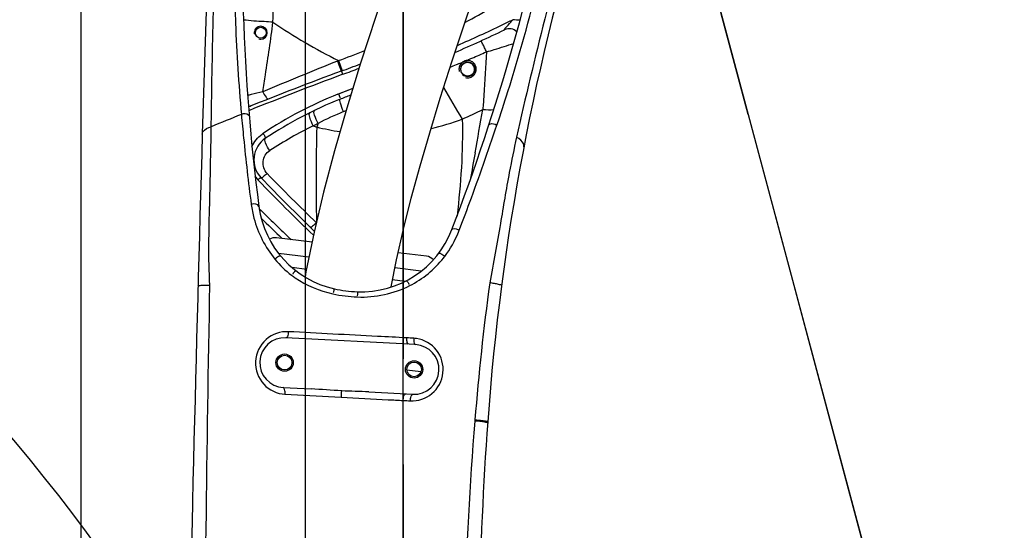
# Model space of a CAD drawing. Header units: millimetres. Extents: x 0 to 12486, y 0 to 8400.
# Tile 100 of 111: x 6408 to 6863, y 6104 to 6340. Entities that reach past the tile are written whole.
import ezdxf

# ---------------------------------------------------------------- set-up
doc = ezdxf.new("R2010")
doc.units = ezdxf.units.MM
doc.header["$LTSCALE"] = 653.4
doc.linetypes.add('CENTER', pattern=[0.6, 0.375, -0.075, 0.075, -0.075])
doc.layers.get('0').update_dxf_attribs({"linetype": 'CONTINUOUS'})
for name, color, linetype in [('03__ASM_ALL_CURVES', 7, 'CONTINUOUS'), ('1_DXF_AXIS', 7, 'CONTINUOUS'), ('304103000240DXF_CONTINUOUS_LINE', 7, 'CONTINUOUS'), ('304105000438DXF_CONTINUOUS_LINE', 7, 'CONTINUOUS'), ('304107000022DXF_CONTINUOUS_LINE', 7, 'CONTINUOUS'), ('501023000231DXF_CONTINUOUS_LINE', 7, 'CONTINUOUS'), ('DEFAULT_1', 7, 'CENTER'), ('DRW0004_DXF_DIMENSION', 7, 'CONTINUOUS'), ('R25-1800XIANDXF_CONTINUOUS_LINE', 7, 'CONTINUOUS')]:
    doc.layers.add(name, color=color, linetype=linetype)
doc.styles.get("Standard").update_dxf_attribs({"font": 'txt', "width": 0.7})
doc.dimstyles.new('DIMSTYLE_10', dxfattribs={"dimtxt": 100, "dimasz": 60, "dimexe": 1.5, "dimexo": 0, "dimgap": 1.25, "dimtad": 0, "dimtih": 1, "dimtoh": 1, "dimdsep": 46, "dimtxsty": 'Standard', "dimblk": '_FILLED', "dimblk1": '_FILLED', "dimblk2": '_FILLED', "dimcen": 0.09, "dimclrt": 5, "dimazin": 2, "dimtp": 0.1, "dimtm": 0.1, "dimtfac": 1, "dimtofl": 0, "dimtmove": 0, "dimatfit": 3, "dimldrblk": '_FILLED', "dimfxl": 0, "dimtolj": 1, "dimarcsym": 0})
doc.dimstyles.new('DIMSTYLE_13', dxfattribs={"dimtxt": 100, "dimasz": 60, "dimexe": 1.5, "dimexo": 0, "dimgap": 1.25, "dimtad": 0, "dimtih": 1, "dimtoh": 1, "dimdsep": 46, "dimtxsty": 'Standard', "dimblk": '_FILLED', "dimblk1": '_FILLED', "dimblk2": '_FILLED', "dimcen": 0.09, "dimclrt": 5, "dimazin": 2, "dimtp": 2, "dimtm": 2, "dimtfac": 1, "dimtofl": 0, "dimtmove": 0, "dimatfit": 3, "dimldrblk": '_FILLED', "dimfxl": 0, "dimtolj": 1, "dimarcsym": 0})
doc.dimstyles.new('DIMSTYLE_14', dxfattribs={"dimtxt": 100, "dimasz": 60, "dimexe": 1.5, "dimexo": 0, "dimgap": 1.25, "dimtad": 0, "dimtih": 1, "dimtoh": 1, "dimdsep": 46, "dimtxsty": 'Standard', "dimblk": '_FILLED', "dimblk1": '_FILLED', "dimblk2": '_FILLED', "dimcen": 0.09, "dimclrt": 5, "dimazin": 2, "dimtp": 0.3, "dimtm": 0.3, "dimtfac": 1, "dimtofl": 0, "dimtmove": 0, "dimatfit": 3, "dimldrblk": '_FILLED', "dimfxl": 0, "dimtolj": 1, "dimarcsym": 0})
doc.dimstyles.new('DIMSTYLE_2', dxfattribs={"dimtxt": 100, "dimasz": 60, "dimexe": 1.5, "dimexo": 0, "dimgap": 1.25, "dimtad": 1, "dimdsep": 46, "dimtxsty": 'Standard', "dimblk": '_FILLED', "dimblk1": '_FILLED', "dimblk2": '_FILLED', "dimcen": 0.09, "dimclrt": 5, "dimazin": 2, "dimtp": 0.5, "dimtm": 0.5, "dimtfac": 1, "dimtofl": 0, "dimtmove": 0, "dimatfit": 3, "dimldrblk": '_FILLED', "dimfxl": 0, "dimtolj": 1, "dimarcsym": 0})
doc.dimstyles.new('DIMSTYLE_6', dxfattribs={"dimtxt": 100, "dimasz": 60, "dimexe": 1.5, "dimexo": 0, "dimgap": 1.25, "dimtad": 1, "dimdsep": 46, "dimtxsty": 'Standard', "dimblk": '_FILLED', "dimblk1": '_FILLED', "dimblk2": '_FILLED', "dimcen": 0.09, "dimclrt": 5, "dimazin": 2, "dimtp": 0.3, "dimtm": 0.3, "dimtfac": 1, "dimtofl": 0, "dimtmove": 0, "dimatfit": 3, "dimldrblk": '_FILLED', "dimfxl": 0, "dimtolj": 1, "dimarcsym": 0})
doc.dimstyles.new('DIMSTYLE_9', dxfattribs={"dimtxt": 100, "dimasz": 60, "dimexe": 1.5, "dimexo": 0, "dimgap": 1.25, "dimtad": 0, "dimtih": 1, "dimtoh": 1, "dimdsep": 46, "dimtxsty": 'Standard', "dimblk": '_FILLED', "dimblk1": '_FILLED', "dimblk2": '_FILLED', "dimcen": 0.09, "dimclrt": 5, "dimazin": 2, "dimtp": 1.2, "dimtm": 1.2, "dimtfac": 1, "dimtofl": 0, "dimtmove": 0, "dimatfit": 3, "dimldrblk": '_FILLED', "dimfxl": 0, "dimtolj": 1, "dimarcsym": 0})

# ---------------------------------------------------------------- blocks, each defined once
blk = doc.blocks.new('_FILLED')
at = {"color": 0, "linetype": 'ByBlock'}
blk.add_solid([(0, 0), (-1, 0.1167), (-1, -0.1167)], dxfattribs=at)
blk = doc.blocks.new('*D12')
at = {"layer": 'DRW0004_DXF_DIMENSION', "color": 2, "linetype": 'Continuous'}
for p, q in [((6436.31, 5944.41), (6436.31, 6725.31)), ((6585.31, 6675.96), (6585.31, 6725.31)), ((6436.31, 6695.31), (6131.27, 6695.31)), ((6131.27, 6695.31), (6510.81, 6695.31)), ((6685.31, 6695.31), (6510.81, 6695.31)), ((6585.31, 6695.31), (6685.31, 6695.31))]:
    blk.add_line(p, q, dxfattribs=at)
at = {"layer": 'DRW0004_DXF_DIMENSION', "color": 2, "linetype": 'Continuous', "xscale": 60, "yscale": 60, "zscale": 60}
blk.add_blockref('_FILLED', (6436.31, 6695.31), dxfattribs=at)
at = {"layer": 'DRW0004_DXF_DIMENSION', "color": 2, "linetype": 'Continuous', "xscale": 60, "yscale": 60, "zscale": 60, "rotation": 180}
blk.add_blockref('_FILLED', (6585.31, 6695.31), dxfattribs=at)
at = {"layer": 'DRW0004_DXF_DIMENSION', "color": 5, "linetype": 'Continuous', "insert": (6341.27, 6820.31), "char_height": 100, "width": 210, "attachment_point": 3, "line_spacing_factor": 0.9}
blk.add_mtext('149', dxfattribs=at)
blk = doc.blocks.new('*D14')
at = {"layer": 'DRW0004_DXF_DIMENSION', "color": 2, "linetype": 'Continuous'}
for p, q in [((5755.84, 6548.55), (5755.84, 6648.55)), ((5755.84, 6648.55), (5755.84, 6488.55)), ((7316.7, 6548.55), (5725.84, 6548.55)), ((5755.84, 6118.27), (5755.84, 6488.55)), ((6162.72, 6428.55), (5725.84, 6428.55)), ((5755.84, 6428.55), (5755.84, 6118.27))]:
    blk.add_line(p, q, dxfattribs=at)
at = {"layer": 'DRW0004_DXF_DIMENSION', "color": 2, "linetype": 'Continuous', "xscale": 60, "yscale": 60, "zscale": 60}
for p, rotation in [((5755.84, 6548.55), 270), ((5755.84, 6428.55), 90)]:
    blk.add_blockref('_FILLED', p, dxfattribs=dict(at, rotation=rotation))
at = {"layer": 'DRW0004_DXF_DIMENSION', "color": 5, "linetype": 'Continuous', "insert": (5630.84, 6328.27), "char_height": 100, "width": 210, "attachment_point": 3, "rotation": 90, "line_spacing_factor": 0.9}
blk.add_mtext('120', dxfattribs=at)
blk = doc.blocks.new('*D27')
at = {"layer": 'DRW0004_DXF_DIMENSION', "color": 2, "linetype": 'Continuous'}
blk.add_line((6585.31, 7291.93), (8725.51, 7291.93), dxfattribs=at)
at = {"layer": 'DRW0004_DXF_DIMENSION', "color": 5, "linetype": 'Continuous', "insert": (8775.51, 7416.93), "char_height": 100, "width": 490, "attachment_point": 1, "line_spacing_factor": 0.9}
blk.add_mtext('2240.38', dxfattribs=at)
blk = doc.blocks.new('*D28')
at = {"layer": 'DRW0004_DXF_DIMENSION', "color": 2, "linetype": 'Continuous'}
for p, q in [((6665.09, 7522.51), (6665.09, 7558.67)), ((6540.12, 7345.86), (6665.09, 7522.51)), ((6540.12, 5925.75), (6540.12, 7345.86))]:
    blk.add_line(p, q, dxfattribs=at)
at = {"layer": 'DRW0004_DXF_DIMENSION', "color": 5, "linetype": 'Continuous', "insert": (6540.09, 7608.67), "char_height": 100, "width": 420, "attachment_point": 1, "rotation": 90, "line_spacing_factor": 0.9}
blk.add_mtext('103.81', dxfattribs=at)
blk = doc.blocks.new('*D29')
at = {"layer": 'DRW0004_DXF_DIMENSION', "color": 2, "linetype": 'Continuous'}
blk.add_line((6436.31, 5944.41), (6436.31, 7558.67), dxfattribs=at)
at = {"layer": 'DRW0004_DXF_DIMENSION', "color": 5, "linetype": 'Continuous', "insert": (6311.31, 7608.67), "char_height": 100, "width": 70, "attachment_point": 1, "rotation": 90, "line_spacing_factor": 0.9}
blk.add_mtext('0', dxfattribs=at)
blk = doc.blocks.new('*D30')
at = {"layer": 'DRW0004_DXF_DIMENSION', "color": 2, "linetype": 'Continuous'}
blk.add_line((8288.69, 5588.55), (8288.69, 7558.67), dxfattribs=at)
at = {"layer": 'DRW0004_DXF_DIMENSION', "color": 5, "linetype": 'Continuous', "insert": (8163.69, 7608.67), "char_height": 100, "width": 490, "attachment_point": 1, "rotation": 90, "line_spacing_factor": 0.9}
blk.add_mtext('1852.38', dxfattribs=at)
blk = doc.blocks.new('*D32')
at = {"layer": 'DRW0004_DXF_DIMENSION', "color": 2, "linetype": 'Continuous'}
blk.add_line((4881.93, 5588.55), (4881.93, 7558.67), dxfattribs=at)
at = {"layer": 'DRW0004_DXF_DIMENSION', "color": 5, "linetype": 'Continuous', "insert": (4756.93, 7608.67), "char_height": 100, "width": 490, "attachment_point": 1, "rotation": 90, "line_spacing_factor": 0.9}
blk.add_mtext('1554.38', dxfattribs=at)

msp = doc.modelspace()

# ---------------------------------------------------------------- linework, layer by layer
at = {"color": 2, "linetype": 'Continuous'}
for centre, radius, start, end in [((6585.31, 5588.549), 1703.38, 290, 180), ((5745.31, 5588.549), 863.38, 22.989327, 112.010673)]:
    msp.add_arc(centre, radius, start, end, dxfattribs=at)
at = {"layer": '03__ASM_ALL_CURVES', "color": 4, "linetype": 'Continuous'}
for p, q in [((6585.31, 5588.549), (6585.31, 6548.549)), ((6701.221, 6459.607), (6922.512, 5633.741))]:
    msp.add_line(p, q, dxfattribs=at)
for centre, radius, start, end in [((6585.31, 5588.549), 1703.38, 290, 180), ((5745.31, 5588.549), 863.38, 22.989327, 112.010673)]:
    msp.add_arc(centre, radius, start, end, dxfattribs=at)
at = {"layer": '1_DXF_AXIS', "color": 7, "linetype": 'CENTER'}
msp.add_line((6585.31, 6428.549), (6585.31, 5590.186), dxfattribs=at)
at = {"layer": '304103000240DXF_CONTINUOUS_LINE', "color": 9, "linetype": 'Continuous'}
for p, q in [((6555.296, 6321.43), (6554.82, 6321.238)), ((6555.296, 6321.43), (6557.037, 6316.742)), ((6609.919, 6319.581), (6610.392, 6319.777)), ((6609.919, 6319.582), (6610.392, 6319.777)), ((6612.976, 6320.858), (6613.84, 6321.22)), ((6612.977, 6320.857), (6613.84, 6321.22)), ((6613.84, 6321.22), (6614.975, 6321.702)), ((6614.194, 6321.369), (6614.976, 6321.7)), ((6555.068, 6305.946), (6562.04, 6308.748)), ((6555.07, 6305.94), (6555.348, 6306.059)), ((6555.348, 6306.059), (6562.042, 6308.743)), ((6557.596, 6297.825), (6558.87, 6298.363)), ((6518.29, 6266.024), (6518.05, 6266.268)), ((6518.287, 6266.021), (6518.05, 6266.268)), ((6530.559, 6167.064), (6556.623, 6165.682)), ((6618.439, 6155.16), (6618.399, 6154.656)), ((6618.436, 6155.161), (6618.401, 6154.656))]:
    msp.add_line(p, q, dxfattribs=at)
at = {"layer": '304103000240DXF_CONTINUOUS_LINE', "color": 7, "linetype": 'Continuous'}
for p, q in [((6590.912, 6190.033), (6530.994, 6193.173)), ((6529.791, 6170.205), (6542.601, 6169.533)), ((6569.372, 6168.13), (6589.708, 6167.065))]:
    msp.add_line(p, q, dxfattribs=at)
for centre, radius in [((6519.349, 6334.346), 2.5), ((6530.393, 6181.689), 4), ((6530.393, 6181.689), 3.4), ((6590.31, 6178.549), 4), ((6590.31, 6178.549), 3.4)]:
    msp.add_circle(centre, radius, dxfattribs=at)
for centre, radius, start, end in [((7410.832, 6371.359), 900, 176.037012, 187.498395), ((5674.011, 6601.146), 1000, 339.034382, 349.275395), ((7721.47, 6074.656), 1100, 162.699141, 175.844901), ((36479.349, 5406.521), 30000, 178.1542945, 179.3119481), ((6382.913, 6852.939), 574.166, 293.210114, 295.730375), ((6634.35, 6331.199), 5, 44.87457, 115.73036), ((6278.541, 7066.703), 800, 290.336494, 291.019691), ((6615.074, 6317.467), 3.4, 224.45184, 45.41381), ((7150.663, 4713.659), 1709.464, 110.336494, 111.878185), ((6627.332, 6125.591), 191.748, 111.81788, 123.48042), ((4326.121, 11873.824), 6000, 291.8178842, 291.8694808), ((6528.173, 6275.515), 12, 123.48042, 223.75256), ((7097.372, 6820.453), 800, 223.752562, 226.246977), ((6563.143, 6259.782), 45, 187.49839, 257.51246), ((7915.673, 7680.625), 2000, 225.724599, 226.115786), ((6565.785, 6259.44), 45, 267.70332, 339.03438), ((6566.387, 6274.428), 60, 257.51246, 267.70332), ((6530.393, 6181.689), 11.5, 87, 267), ((6590.31, 6178.549), 11.5, 267, 87), ((8220.156, 6038.427), 1600, 175.844901, 182.143756)]:
    msp.add_arc(centre, radius, start, end, dxfattribs=at)
at = {"layer": '304103000240DXF_CONTINUOUS_LINE', "color": 9, "linetype": 'Continuous'}
for centre, radius, start, end in [((6496.11, 6562.911), 252.899, 297.74543, 304.21108), ((6382.922, 6853.559), 572.193, 293.42004, 295.70499), ((6383.062, 6853.266), 571.868, 295.70513, 296.24977), ((6278.541, 7066.703), 795, 290.372317, 291.309583), ((6332.321, 6989.092), 724.781, 293.131483, 293.712994), ((7394.076, 4238.418), 2245.548, 111.94657, 112.898156), ((6334.081, 6984.865), 720.202, 292.266253, 292.51977), ((6332.317, 6989.118), 724.805, 292.560282, 292.781695), ((6334.426, 6984.153), 719.412, 292.952736, 293.13184), ((7150.755, 4714.085), 1707.448, 110.336533, 111.903636), ((6278.601, 7067.214), 802.107, 290.3365, 290.910406), ((6627.624, 6125.656), 194.342, 111.92207, 123.46567), ((6839.571, 6437.35), 268.29, 208.58417, 212.20906), ((6806.994, 5553.338), 800.205, 111.758147, 112.83688), ((6544.518, 6298.162), 0.335, 115.66089, 123.9422), ((6634.736, 6115.122), 198.321, 112.89032, 116.62385), ((6511.009, 6522.777), 249.987, 293.96997, 296.39097), ((-2961.824, 8010.185), 9735.544, 349.7559427, 349.8757787), ((6797.903, 6197.339), 269.376, 159.33228, 159.71515), ((6571.961, 6404.526), 117.422, 282.89225, 290.23224), ((6528.198, 6276.078), 14.03, 123.48602, 126.04679), ((6625.655, 6123.79), 186.474, 116.08479, 123.2125), ((6614.175, 6492.903), 213.606, 250.72476, 251.17052), ((7530.837, 6266.574), 985.9, 178.596159, 181.147543), ((6574.548, 6409.92), 122.744, 256.18227, 261.33375), ((6528.266, 6276.039), 14.136, 214.91545, 223.72448), ((7097.504, 6821.027), 802.199, 223.777205, 226.341775), ((7099.853, 6825.418), 801.833, 223.926559, 226.226931), ((7915.769, 7681.165), 1997.949, 225.631832, 226.221956), ((6563.902, 6261.208), 50.701, 323.2164, 337.8103), ((6563.536, 6261.366), 51.099, 337.80145, 338.94914), ((6562.498, 6260.306), 47.863, 220.03834, 232.88084), ((6566.838, 6259.442), 47.293, 321.56369, 322.80003), ((6563.002, 6262.081), 49.586, 233.65435, 235.96915), ((7775.195, 6062.45), 1160.465, 172.265367, 175.417746), ((6566.756, 6278.257), 66.231, 257.78368, 267.66073), ((6589.403, 6178.735), 14.255, 81.5919, 87.04768), ((8311.064, 6018.715), 1698.116, 175.408342, 181.360868)]:
    msp.add_arc(centre, radius, start, end, dxfattribs=at)
at = {"layer": '304103000240DXF_CONTINUOUS_LINE', "color": 2, "linetype": 'Continuous'}
for centre, radius, start, end in [((6519.349, 6334.346), 3, 270, 90), ((6519.347, 6334.345), 2.999, 254.22317, 270.03756), ((6615.076, 6317.467), 4.001, 143.94803, 152.98795), ((6615.064, 6317.474), 3.988, 134.91905, 143.93572), ((6615.086, 6317.456), 4.016, 125.96214, 134.94589), ((6615.058, 6317.492), 3.97, 122.95421, 125.95509), ((6615.075, 6317.466), 4.002, 116.97891, 122.9497), ((6615.073, 6317.47), 3.997, 107.9861, 116.98094), ((6615.074, 6317.468), 4, 89.99967, 107.99138), ((6615.074, 6317.461), 4.007, 81.04522, 89.9916), ((6615.104, 6317.464), 4.03, 170.93914, 179.86509), ((6615.021, 6317.464), 3.947, 179.85307, 188.97162), ((6615.091, 6317.475), 4.018, 188.97156, 194.44958), ((6615.054, 6317.474), 3.978, 161.93442, 170.96763), ((6615.076, 6317.466), 4.002, 152.97558, 161.92168), ((6615.074, 6317.471), 4.004, 255.00118, 270.00901), ((6615.072, 6317.426), 3.959, 270.0351, 278.92711)]:
    msp.add_arc(centre, radius, start, end, dxfattribs=at)
at = {"layer": '304103000240DXF_CONTINUOUS_LINE', "color": 9, "linetype": 'Continuous'}
for points, knots in [([(6496.429, 6290.809), (6496.513, 6296.001), (6496.831, 6317.832), (6497.253, 6339.664), (6497.902, 6356.291)], [0, 0, 0, 0, 0.2378562, 1, 1, 1, 1]), ([(6628.638, 6291.594), (6630.374, 6296.762), (6637.529, 6318.644), (6643.794, 6340.825), (6647.912, 6357.908)], [0, 0, 0, 0, 0.2367846, 1, 1, 1, 1]), ([(6655.628, 6360.194), (6654.019, 6353.726), (6647.849, 6329.032), (6641.7, 6304.324), (6637.704, 6285.964)], [0, 0, 0, 0, 0.261839, 1, 1, 1, 1]), ([(6507.252, 6353.678), (6507.334, 6348.728), (6507.85, 6329.653), (6509.108, 6310.603), (6510.367, 6296.53)], [0, 0, 0, 0, 0.2594871, 1, 1, 1, 1]), ([(6525.012, 6339.252), (6523.646, 6339.313), (6519.09, 6339.553), (6514.53, 6339.826), (6511.358, 6340.213)], [0, 0, 0, 0, 0.2996542, 1, 1, 1, 1]), ([(6520.346, 6307.012), (6520.727, 6309.648), (6522.293, 6320.392), (6524.031, 6331.115), (6525.012, 6339.252)], [0, 0, 0, 0, 0.2452582, 1, 1, 1, 1]), ([(6632.179, 6335.704), (6631.374, 6335.316), (6634.696, 6338.767), (6635.241, 6339.544), (6635.991, 6340.372)], [0, 0, 0, 0, 0.4447188, 1, 1, 1, 1]), ([(6623.795, 6325.504), (6623.506, 6326.145), (6622.943, 6327.294), (6622.241, 6329.054), (6621.629, 6329.744), (6621.455, 6330.671), (6621.318, 6330.609)], [0, 0, 0, 0, 0.3715967, 0.6978878, 0.920519, 1, 1, 1, 1]), ([(6623.795, 6325.504), (6625.005, 6325.859), (6629.23, 6327.12), (6633.443, 6328.425), (6636.442, 6329.386)], [0, 0, 0, 0, 0.2858191, 1, 1, 1, 1]), ([(6623.795, 6325.504), (6623.435, 6318.783), (6622.894, 6309.894), (6622.28, 6301.011), (6622.127, 6298.843)], [0, 0, 0, 0, 0.755885, 1, 1, 1, 1]), ([(6554.82, 6321.238), (6555.042, 6320.641), (6555.473, 6319.589), (6555.932, 6317.975), (6556.444, 6317.36), (6556.449, 6316.524), (6556.568, 6316.568)], [0, 0, 0, 0, 0.3828972, 0.7072739, 0.9239275, 1, 1, 1, 1]), ([(6557.359, 6315.103), (6557.283, 6315.294), (6557.119, 6315.689), (6556.977, 6316.006), (6556.71, 6316.551), (6556.741, 6316.247), (6556.757, 6316.169)], [0, 0, 0, 0, 0.3658888, 0.6941818, 0.8583034, 1, 1, 1, 1]), ([(6520.346, 6307.012), (6518.521, 6306.549), (6516.15, 6305.972), (6513.764, 6305.457), (6513.218, 6305.344)], [0, 0, 0, 0, 0.7712995, 1, 1, 1, 1]), ([(6520.346, 6307.012), (6520.747, 6306.123), (6521.294, 6305.084), (6522.52, 6303.535), (6522.948, 6303.703)], [0, 0, 0, 0, 0.679678, 1, 1, 1, 1]), ([(6555.348, 6306.059), (6555.459, 6305.801), (6555.639, 6305.478), (6556.064, 6303.919), (6555.883, 6304.227)], [0, 0, 0, 0, 0.4398517, 1, 1, 1, 1]), ([(6557.596, 6297.825), (6557.049, 6299.087), (6556.353, 6300.949), (6555.99, 6302.66), (6555.89, 6303.534), (6556.067, 6303.605)], [0, 0, 0, 0, 0.6811388, 0.9057595, 1, 1, 1, 1]), ([(6514.018, 6295.69), (6513.999, 6295.915), (6513.047, 6297.044), (6511.411, 6296.874), (6510.367, 6296.53)], [0, 0, 0, 0, 0.1706394, 1, 1, 1, 1]), ([(6510.367, 6296.53), (6510.693, 6292.896), (6512.01, 6278.991), (6513.605, 6265.113), (6514.943, 6254.883)], [0, 0, 0, 0, 0.2612395, 1, 1, 1, 1]), ([(6513.648, 6300.273), (6513.874, 6300.275), (6514.324, 6300.319), (6514.759, 6300.446), (6514.966, 6300.529)], [0, 0, 0, 0, 0.503881, 1, 1, 1, 1]), ([(6543.662, 6291.271), (6542.949, 6292.498), (6542.266, 6294.083), (6541.505, 6297.061), (6542.16, 6297.386)], [0, 0, 0, 0, 0.6599864, 1, 1, 1, 1]), ([(6545.863, 6292.415), (6545.191, 6293.626), (6544.575, 6295.259), (6543.726, 6298.035), (6544.33, 6298.441)], [0, 0, 0, 0, 0.6556447, 1, 1, 1, 1]), ([(6624.889, 6291.579), (6624.96, 6291.798), (6626.128, 6292.699), (6627.703, 6292.172), (6628.638, 6291.595)], [0, 0, 0, 0, 0.173439, 1, 1, 1, 1]), ([(6492.284, 6287.394), (6492.295, 6287.752), (6492.924, 6289.603), (6494.976, 6290.413), (6496.429, 6290.809)], [0, 0, 0, 0, 0.1922919, 1, 1, 1, 1]), ([(6495.82, 6217.552), (6495.051, 6230.067), (6495.738, 6254.527), (6496.265, 6278.928), (6496.429, 6290.809)], [0, 0, 0, 0, 0.5134555, 1, 1, 1, 1]), ([(6520.457, 6287.78), (6520.616, 6287.553), (6520.869, 6287.281), (6521.519, 6285.846), (6521.271, 6286.094)], [0, 0, 0, 0, 0.4404579, 1, 1, 1, 1]), ([(6611.225, 6243.011), (6612.846, 6247.222), (6618.863, 6263.34), (6624.596, 6279.563), (6628.638, 6291.594)], [0, 0, 0, 0, 0.2622595, 1, 1, 1, 1]), ([(6523.515, 6279.803), (6522.703, 6280.897), (6521.816, 6282.37), (6520.959, 6285.131), (6521.553, 6285.524)], [0, 0, 0, 0, 0.6567616, 1, 1, 1, 1]), ([(6637.704, 6285.964), (6636.518, 6280.553), (6633.773, 6267.276), (6630.106, 6244.745), (6626.884, 6227.763), (6625.288, 6218.632)], [0, 0, 0, 0, 0.2426961, 0.5938743, 1, 1, 1, 1]), ([(6641.109, 6281.583), (6641.179, 6281.951), (6640.969, 6283.96), (6639.083, 6285.249), (6637.704, 6285.963)], [0, 0, 0, 0, 0.1943795, 1, 1, 1, 1]), ([(6522.35, 6269.158), (6520.962, 6270.599), (6519.43, 6274.911), (6521.888, 6278.737), (6523.515, 6279.803)], [0, 0, 0, 0, 0.5070867, 1, 1, 1, 1]), ([(6518.05, 6266.268), (6518.207, 6266.41), (6518.539, 6266.697), (6518.826, 6266.928), (6519.329, 6267.296), (6519.188, 6267.011), (6519.14, 6266.943)], [0, 0, 0, 0, 0.3615142, 0.6886012, 0.8561201, 1, 1, 1, 1]), ([(6522.35, 6269.158), (6521.733, 6268.613), (6521.006, 6268.199), (6519.735, 6266.976), (6519.505, 6267.216)], [0, 0, 0, 0, 0.7119614, 1, 1, 1, 1]), ([(6514.943, 6254.883), (6515.222, 6252.747), (6517.036, 6243.647), (6521.425, 6235.08), (6525.854, 6229.516)], [0, 0, 0, 0, 0.2324797, 1, 1, 1, 1]), ([(6542.343, 6244.315), (6542.338, 6244.317), (6542.329, 6244.322), (6542.322, 6244.328), (6542.318, 6244.331)], [0, 0, 0, 0, 0.509196, 1, 1, 1, 1]), ([(6545.007, 6246.297), (6544.445, 6245.764), (6543.665, 6245.239), (6542.656, 6244.184), (6542.343, 6244.315)], [0, 0, 0, 0, 0.6950633, 1, 1, 1, 1]), ([(6607.806, 6243.338), (6607.868, 6243.5), (6609.098, 6244.093), (6610.327, 6243.5), (6611.225, 6243.011)], [0, 0, 0, 0, 0.1451049, 1, 1, 1, 1]), ([(6528.581, 6230.965), (6528.502, 6231.06), (6528.054, 6231.018), (6527.757, 6230.87), (6527.546, 6230.758)], [0, 0, 0, 0, 0.3398966, 1, 1, 1, 1]), ([(6601.699, 6232.324), (6601.726, 6232.361), (6601.86, 6232.395), (6601.976, 6232.37), (6602.05, 6232.352)], [0, 0, 0, 0, 0.3765234, 1, 1, 1, 1]), ([(6602.05, 6232.352), (6602.218, 6232.312), (6603.115, 6231.937), (6603.905, 6231.36), (6604.509, 6230.849)], [0, 0, 0, 0, 0.1796753, 1, 1, 1, 1]), ([(6535.88, 6223.982), (6535.607, 6224.189), (6534.943, 6223.744), (6534.616, 6223.374), (6534.5, 6223.209)], [0, 0, 0, 0, 0.6299428, 1, 1, 1, 1]), ([(6534.5, 6223.209), (6534.433, 6223.113), (6534.304, 6222.902), (6534.201, 6222.678), (6534.154, 6222.557)], [0, 0, 0, 0, 0.4757076, 1, 1, 1, 1]), ([(6586.466, 6219.473), (6586.763, 6219.627), (6587.328, 6219.086), (6587.581, 6218.674), (6587.667, 6218.495)], [0, 0, 0, 0, 0.6268324, 1, 1, 1, 1]), ([(6490.306, 6217.264), (6490.31, 6217.397), (6491.086, 6217.325), (6491.927, 6217.526), (6493.772, 6217.509), (6495.069, 6217.548), (6495.82, 6217.552)], [0, 0, 0, 0, 0.0721712, 0.2746758, 0.5925386, 1, 1, 1, 1]), ([(6553.413, 6215.847), (6553.255, 6215.882), (6553.181, 6214.843), (6552.965, 6214.457), (6552.881, 6213.974)], [0, 0, 0, 0, 0.2479896, 1, 1, 1, 1]), ([(6587.667, 6218.495), (6587.717, 6218.389), (6587.81, 6218.159), (6587.875, 6217.92), (6587.903, 6217.793)], [0, 0, 0, 0, 0.4746764, 1, 1, 1, 1]), ([(6630.781, 6217.473), (6630.799, 6217.608), (6630.005, 6217.664), (6629.188, 6217.996), (6627.334, 6218.272), (6626.039, 6218.511), (6625.288, 6218.632)], [0, 0, 0, 0, 0.0727169, 0.2760792, 0.5942394, 1, 1, 1, 1]), ([(6563.982, 6214.476), (6564.142, 6214.469), (6563.972, 6213.456), (6564.071, 6213.027), (6564.028, 6212.541)], [0, 0, 0, 0, 0.2472254, 1, 1, 1, 1]), ([(6532.117, 6196.008), (6528.481, 6196.213), (6520.617, 6193.507), (6515.373, 6182.326), (6519.484, 6170.738), (6526.949, 6167.252), (6530.56, 6167.063)], [0, 0, 0, 0, 0.2469162, 0.5018699, 0.7548442, 1, 1, 1, 1]), ([(6532.117, 6196.004), (6532.088, 6195.633), (6531.941, 6194.744), (6531.653, 6193.139), (6530.994, 6193.173)], [0, 0, 0, 0, 0.3603044, 1, 1, 1, 1]), ([(6586.825, 6193.141), (6582.327, 6193.369), (6564.091, 6194.309), (6545.855, 6195.275), (6532.117, 6196.004)], [0, 0, 0, 0, 0.2466155, 1, 1, 1, 1]), ([(6586.825, 6193.141), (6586.797, 6192.452), (6586.813, 6191.573), (6587.227, 6190.226), (6587.576, 6190.208)], [0, 0, 0, 0, 0.6636916, 1, 1, 1, 1]), ([(6588.598, 6164.011), (6592.095, 6163.831), (6599.614, 6166.322), (6605.143, 6176.801), (6601.965, 6188.303), (6594.995, 6192.318), (6591.487, 6192.836)], [0, 0, 0, 0, 0.2444946, 0.4969657, 0.752437, 1, 1, 1, 1]), ([(6590.137, 6192.971), (6590.122, 6192.599), (6590.164, 6191.703), (6590.256, 6190.067), (6590.912, 6190.033)], [0, 0, 0, 0, 0.3615382, 1, 1, 1, 1]), ([(6530.559, 6167.064), (6530.604, 6167.796), (6530.597, 6168.734), (6530.167, 6170.185), (6529.79, 6170.205)], [0, 0, 0, 0, 0.6603042, 1, 1, 1, 1]), ([(6556.622, 6165.682), (6556.639, 6165.998), (6556.694, 6166.982), (6556.743, 6167.967), (6556.801, 6168.635)], [0, 0, 0, 0, 0.3203656, 1, 1, 1, 1]), ([(6556.623, 6165.682), (6563.832, 6165.301), (6573.375, 6164.798), (6582.919, 6164.304), (6585.254, 6164.184)], [0, 0, 0, 0, 0.7553477, 1, 1, 1, 1]), ([(6585.254, 6164.184), (6585.285, 6164.919), (6585.388, 6165.852), (6585.963, 6167.261), (6586.34, 6167.241)], [0, 0, 0, 0, 0.6606798, 1, 1, 1, 1]), ([(6588.598, 6164.011), (6588.628, 6164.746), (6588.731, 6165.69), (6589.328, 6167.085), (6589.708, 6167.065)], [0, 0, 0, 0, 0.6586706, 1, 1, 1, 1]), ([(6623.918, 6153.981), (6623.642, 6154.035), (6621.808, 6154.311), (6619.964, 6154.5), (6618.399, 6154.656)], [0, 0, 0, 0, 0.1514077, 1, 1, 1, 1]), ([(6622.754, 6154.671), (6622.465, 6154.71), (6621.029, 6154.893), (6619.589, 6155.045), (6618.439, 6155.16)], [0, 0, 0, 0, 0.2015007, 1, 1, 1, 1]), ([(6624.362, 6154.358), (6624.372, 6154.5), (6623.5, 6154.439), (6623.155, 6154.617), (6622.754, 6154.671)], [0, 0, 0, 0, 0.2597641, 1, 1, 1, 1]), ([(6624.325, 6153.855), (6624.328, 6153.893), (6624.119, 6153.923), (6624.021, 6153.961), (6623.918, 6153.981)], [0, 0, 0, 0, 0.2671306, 1, 1, 1, 1])]:
    msp.add_open_spline(points, degree=3, knots=knots, dxfattribs=at)
for points in [[(6525.012, 6339.252), (6525.267, 6344.908), (6525.258, 6350.574), (6525.456, 6356.233)], [(6525.012, 6339.252), (6534.675, 6332.632), (6544.847, 6326.722), (6555.296, 6321.43)], [(6639.364, 6340.123), (6638.238, 6340.064), (6637.102, 6340.184), (6635.991, 6340.372)], [(6622.127, 6298.843), (6623.838, 6298.709), (6625.562, 6298.669), (6627.275, 6298.778)], [(6543.662, 6291.271), (6544.394, 6291.657), (6545.126, 6292.043), (6545.869, 6292.409)], [(6612.569, 6294.349), (6613.018, 6279.397), (6611.837, 6264.403), (6610.179, 6249.537)], [(6515.263, 6281.546), (6516.245, 6283.849), (6517.917, 6285.949), (6519.942, 6287.422)], [(6618.527, 6278.802), (6617.766, 6274.593), (6617.003, 6270.385), (6616.238, 6266.177)], [(6518.528, 6253.91), (6518.366, 6255.138), (6516.096, 6255.333), (6514.943, 6254.883)], [(6527.546, 6230.758), (6526.928, 6230.429), (6526.366, 6229.993), (6525.854, 6229.516)], [(6588.351, 6217.308), (6594.307, 6220.365), (6599.721, 6224.799), (6603.883, 6230.043)], [(6535.251, 6220.987), (6540.504, 6217.439), (6546.546, 6214.867), (6552.741, 6213.525)], [(6491.42, 5766.85), (6492.416, 5917.088), (6492.998, 6067.337), (6495.82, 6217.552)], [(6564.053, 6212.081), (6572.331, 6211.745), (6580.951, 6213.583), (6588.351, 6217.308)], [(6590.137, 6192.967), (6589.033, 6193.026), (6587.929, 6193.085), (6586.825, 6193.144)], [(6585.254, 6164.177), (6586.369, 6164.124), (6587.483, 6164.071), (6588.598, 6164.018)]]:
    msp.add_open_spline(points, degree=3, dxfattribs=at)
at = {"layer": '304103000240DXF_CONTINUOUS_LINE', "color": 2, "linetype": 'Continuous'}
for points, knots in [([(6519.349, 6337.346), (6518.933, 6337.346), (6518.126, 6337.177), (6517.114, 6336.463), (6516.501, 6335.49), (6516.302, 6334.498), (6516.378, 6333.866), (6516.439, 6333.621)], [0, 0, 0, 0, 0.2142857, 0.4285714, 0.6428571, 0.8571429, 1, 1, 1, 1]), ([(6615.686, 6313.515), (6616.026, 6313.568), (6616.876, 6313.817), (6617.993, 6314.589), (6618.88, 6315.925), (6619.182, 6317.514), (6618.838, 6319.103), (6617.943, 6320.399), (6616.792, 6321.152), (6615.998, 6321.371), (6615.698, 6321.419)], [0, 0, 0, 0, 0.0870721, 0.2255531, 0.3640341, 0.5025152, 0.6409962, 0.7794773, 0.9179583, 1, 1, 1, 1])]:
    msp.add_open_spline(points, degree=3, knots=knots, dxfattribs=at)
at = {"layer": '304103000240DXF_CONTINUOUS_LINE', "color": 7, "linetype": 'Continuous'}
for points in [[(6556.801, 6168.635), (6552.064, 6168.866), (6547.337, 6169.285), (6542.601, 6169.533)], [(6569.372, 6168.13), (6565.184, 6168.35), (6560.99, 6168.431), (6556.801, 6168.635)]]:
    msp.add_open_spline(points, degree=3, dxfattribs=at)
at = {"layer": '304105000438DXF_CONTINUOUS_LINE', "color": 7, "linetype": 'Continuous'}
for p, q in [((6543.063, 6237.45), (6526.597, 6239.472)), ((6596.075, 6230.941), (6582.897, 6232.559))]:
    msp.add_line(p, q, dxfattribs=at)
at = {"layer": '304105000438DXF_CONTINUOUS_LINE', "color": 9, "linetype": 'Continuous'}
for p, q in [((6541.639, 6230.455), (6527.61, 6232.178)), ((6540.499, 6224.859), (6533.815, 6225.679)), ((6593.6, 6224.075), (6581.433, 6225.569)), ((6586.033, 6219.268), (6580.353, 6219.965)), ((6586.944, 6178.424), (6593.463, 6177.624))]:
    msp.add_line(p, q, dxfattribs=at)
at = {"layer": '304105000438DXF_CONTINUOUS_LINE', "color": 7, "linetype": 'Continuous'}
msp.add_arc((6525.897, 6234.542), 4.954, 120.69055, 120.88763, dxfattribs=at)
for points in [[(6526.597, 6239.472), (6525.506, 6239.606), (6524.313, 6239.363), (6523.368, 6238.802)], [(6599.218, 6229.332), (6598.423, 6230.2), (6597.243, 6230.797), (6596.075, 6230.941)]]:
    msp.add_open_spline(points, degree=3, dxfattribs=at)
at = {"layer": '304107000022DXF_CONTINUOUS_LINE', "color": 7, "linetype": 'Continuous'}
msp.add_arc((6615.074, 6317.467), 12, 75.97116, 76.16396, dxfattribs=at)
at = {"layer": '501023000231DXF_CONTINUOUS_LINE', "color": 7, "linetype": 'Continuous'}
msp.add_circle((6615.074, 6317.467), 3.2, dxfattribs=at)
msp.add_arc((6615.074, 6317.467), 4, 72.00008, 179.99998, dxfattribs=at)
at = {"layer": '501023000231DXF_CONTINUOUS_LINE', "color": 2, "linetype": 'Continuous'}
msp.add_arc((6615.074, 6317.467), 3.25, 255, 195, dxfattribs=at)
at = {"layer": 'DEFAULT_1', "color": 7, "linetype": 'CENTER'}
msp.add_line((6922.512, 5633.741), (6701.221, 6459.607), dxfattribs=at)
at = {"layer": 'R25-1800XIANDXF_CONTINUOUS_LINE', "color": 7, "linetype": 'Continuous'}
for points in [[(6652.973, 6554.883), (6649.269, 6545.867), (6644.462, 6534.18), (6638.683, 6519.93), (6632.168, 6503.705), (6625.183, 6486.057), (6617.944, 6467.458), (6610.5, 6448.04), (6602.927, 6427.901), (6595.261, 6407.08), (6587.587, 6385.715), (6579.974, 6363.893), (6572.555, 6341.873), (6565.551, 6320.19), (6559.177, 6299.416), (6553.484, 6279.668), (6548.421, 6260.624), (6544.001, 6242.062)], [(6579.732, 6216.741), (6582.139, 6229.233), (6585.36, 6243.373), (6589.022, 6257.864), (6593.08, 6272.723), (6597.528, 6288.053), (6602.416, 6304.069), (6607.913, 6321.318), (6614.219, 6340.359), (6621.056, 6360.301), (6628.098, 6380.238), (6635.23, 6399.916), (6642.359, 6419.156), (6649.397, 6437.773), (6656.281, 6455.692), (6662.945, 6472.749), (6669.324, 6488.88), (6675.351, 6503.934), (6680.913, 6517.668), (6685.758, 6529.512), (6689.644, 6538.847), (6692.544, 6545.819)], [(6544.001, 6242.062), (6540.266, 6223.711), (6539.896, 6221.274)]]:
    msp.add_lwpolyline(points, dxfattribs=at)

# ---------------------------------------------------------------- dimensions: what is measured, and where the dimension line sits
at = {"layer": 'DRW0004_DXF_DIMENSION', "color": 2, "linetype": 'Continuous'}
for feature_location, offset, dtype, origin, dimstyle, override, picture, middle in [((4881.93, 5588.549), (0, 1970.12), 1, (6436.31, 5588.549), 'DIMSTYLE_9', {"dimgap": 24.999986, "dimtad": 1, "dimtih": 0, "dimtoh": 0}, '*D32', (4806.931, 7864.606)), ((8288.69, 5588.549), (0, 1970.12), 1, (6436.31, 5588.549), 'DIMSTYLE_9', {"dimgap": 24.999986, "dimtad": 1, "dimtih": 0, "dimtoh": 0}, '*D30', (8213.69, 7864.606)), ((6540.119, 5925.75), (124.971, 1632.919), 1, (6436.31, 5944.411), 'DIMSTYLE_14', {"dimgap": 24.999986, "dimtad": 1, "dimtih": 0, "dimtoh": 0}, '*D28', (6590.09, 7818.669)), ((6436.310307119, 5944.4109375), (0, 1614.257931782), 1, (6436.310307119, 5944.4109375), 'DIMSTYLE_10', {"dimgap": 24.999986, "dimtad": 1, "dimtih": 0, "dimtoh": 0}, '*D29', (6361.310487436, 7643.668877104)), ((6585.31, 7291.929), (2140.203, 0), 0, (6585.31, 5051.549), 'DIMSTYLE_13', {"dimgap": 24.999902, "dimtad": 1, "dimtih": 0, "dimtoh": 0}, '*D27', (9022.701, 7366.929))]:
    dim = msp.add_ordinate_dim(feature_location=feature_location, offset=offset, dtype=dtype, origin=origin, dimstyle=dimstyle, override=override, dxfattribs=at)
    dim.commit()
    dim.dimension.update_dxf_attribs({"geometry": picture, "text_midpoint": middle})
for base, p1, p2, angle, dimstyle, picture, middle in [((6436.31, 6695.306), (6585.31, 6725.306), (6436.31, 5944.411), 180, 'DIMSTYLE_2', '*D12', (6245.024, 6695.306)), ((5755.843, 6548.549), (6162.722, 6428.549), (7316.701, 6548.549), 90, 'DIMSTYLE_6', '*D14', (5755.843, 6232.017))]:
    dim = msp.add_linear_dim(base=base, p1=p1, p2=p2, angle=angle, dimstyle=dimstyle, dxfattribs=at)
    dim.commit()
    dim.dimension.update_dxf_attribs({"geometry": picture, "text_midpoint": middle, "dimtype": 160})

doc.saveas('drawing.dxf')
